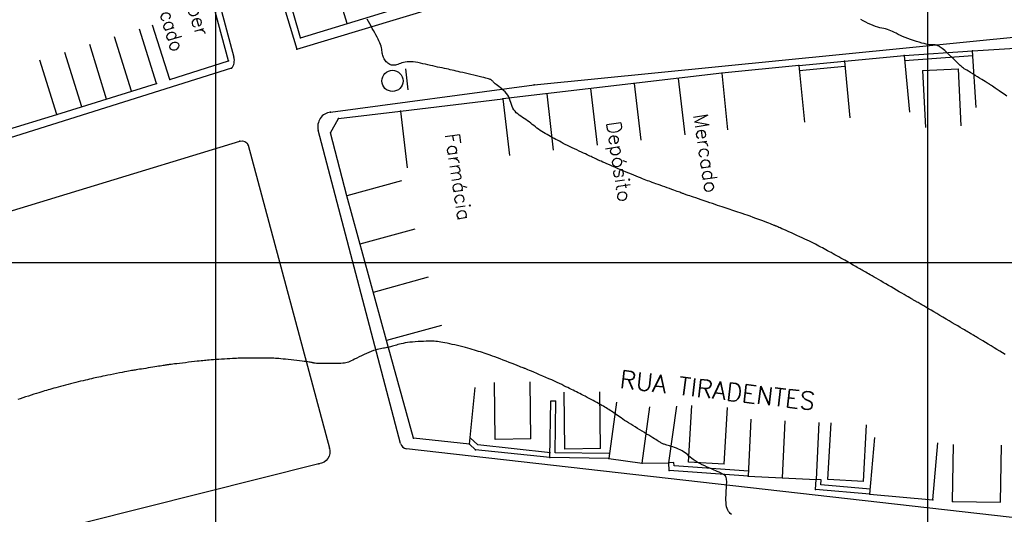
# Model space of a CAD drawing. Header units: millimetres. Extents: x 196436 to 199900, y 8705373 to 8708636.
# Tile 119 of 241: x 198072 to 198211, y 8706765 to 8706834. Entities that reach past the tile are written whole.
import ezdxf
from ezdxf.enums import TextEntityAlignment as Align

# ---------------------------------------------------------------- set-up
doc = ezdxf.new("R2010")
doc.units = ezdxf.units.MM
doc.header["$LTSCALE"] = 5
for name, color, linetype in [('$CURVAS1', 30, 'Continuous'), ('$CURVAS2', 40, 'Continuous'), ('CASA', 6, 'Continuous'), ('MALHA', 9, 'Continuous'), ('MEIO-FIO', 7, 'Continuous'), ('MURO', 9, 'Continuous'), ('PL', 23, 'Continuous'), ('TEXTO', 2, 'Continuous'), ('TXT_NRUA', 3, 'Continuous')]:
    doc.layers.add(name, color=color, linetype=linetype)
doc.styles.add('GEOSIS', font='ROMANS.SHX')

# ---------------------------------------------------------------- blocks, each defined once
blk = doc.blocks.new('C')
at = {"layer": 'CASA'}
blk.add_lwpolyline([(0, 0), (0, 8)], dxfattribs=at)
blk = doc.blocks.new('A$C52B76FAD')
at = {"layer": 'CASA'}
for points in [[(0, 8), (0, 0)], [(0, 8), (5, 8)], [(5, 8), (5, 0)]]:
    blk.add_lwpolyline(points, dxfattribs=at)
blk = doc.blocks.new('A$C4E6421C2')
at = {"layer": 'CASA', "rotation": 289.1624398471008}
blk.add_blockref('A$C52B76FAD', (0, 4.72), dxfattribs=at)
blk = doc.blocks.new('PL')
at = {"layer": 'PL'}
blk.add_line((2.01, 1.49), (2.01, -1.49), dxfattribs=at)
blk.add_circle((0, 0), 1.49, dxfattribs=at)

msp = doc.modelspace()

# ---------------------------------------------------------------- linework, layer by layer
at = {"layer": '$CURVAS1'}
msp.add_polyline3d([(198210.938, 8706787.045, 690), (198210.559, 8706787.273, 690), (198210.166, 8706787.51, 690), (198209.762, 8706787.754, 690), (198209.35, 8706788.003, 690), (198208.939, 8706788.253, 690), (198208.533, 8706788.499, 690), (198208.142, 8706788.737, 690), (198207.772, 8706788.963, 690), (198207.431, 8706789.172, 690), (198207.125, 8706789.359, 690), (198206.862, 8706789.519, 690), (198206.647, 8706789.651, 690), (198206.475, 8706789.756, 690), (198206.342, 8706789.837, 690), (198206.24, 8706789.9, 690), (198206.163, 8706789.946, 690), (198206.105, 8706789.981, 690), (198206.061, 8706790.008, 690), (198206.023, 8706790.031, 690), (198205.986, 8706790.054, 690), (198205.943, 8706790.079, 690), (198205.888, 8706790.113, 690), (198205.813, 8706790.157, 690), (198205.713, 8706790.216, 690), (198205.581, 8706790.294, 690), (198205.41, 8706790.395, 690), (198205.193, 8706790.522, 690), (198204.927, 8706790.678, 690), (198204.615, 8706790.861, 690), (198204.265, 8706791.067, 690), (198203.884, 8706791.29, 690), (198203.478, 8706791.529, 690), (198203.054, 8706791.777, 690), (198202.619, 8706792.033, 690), (198202.179, 8706792.29, 690), (198201.742, 8706792.547, 690), (198201.313, 8706792.799, 690), (198200.898, 8706793.042, 690), (198200.502, 8706793.275, 690), (198200.13, 8706793.493, 690), (198199.789, 8706793.693, 690), (198199.483, 8706793.872, 690), (198199.219, 8706794.027, 690), (198199, 8706794.156, 690), (198198.822, 8706794.26, 690), (198198.678, 8706794.344, 690), (198198.563, 8706794.411, 690), (198198.471, 8706794.465, 690), (198198.396, 8706794.509, 690), (198198.33, 8706794.547, 690), (198198.27, 8706794.583, 690), (198198.208, 8706794.619, 690), (198198.138, 8706794.659, 690), (198198.057, 8706794.706, 690), (198197.959, 8706794.764, 690), (198197.837, 8706794.834, 690), (198197.688, 8706794.921, 690), (198197.506, 8706795.027, 690), (198197.285, 8706795.156, 690), (198197.022, 8706795.309, 690), (198196.722, 8706795.484, 690), (198196.392, 8706795.676, 690), (198196.039, 8706795.882, 690), (198195.668, 8706796.098, 690), (198195.287, 8706796.32, 690), (198194.903, 8706796.544, 690), (198194.522, 8706796.766, 690), (198194.15, 8706796.982, 690), (198193.79, 8706797.192, 690), (198193.443, 8706797.393, 690), (198193.111, 8706797.586, 690), (198192.796, 8706797.769, 690), (198192.499, 8706797.94, 690), (198192.223, 8706798.1, 690), (198191.97, 8706798.248, 690), (198191.739, 8706798.381, 690), (198191.528, 8706798.503, 690), (198191.334, 8706798.616, 690), (198191.153, 8706798.72, 690), (198190.981, 8706798.819, 690), (198190.815, 8706798.914, 690), (198190.65, 8706799.008, 690), (198190.485, 8706799.103, 690), (198190.314, 8706799.199, 690), (198190.137, 8706799.3, 690), (198189.953, 8706799.404, 690), (198189.76, 8706799.513, 690), (198189.558, 8706799.627, 690), (198189.346, 8706799.747, 690), (198189.122, 8706799.874, 690), (198188.885, 8706800.008, 690), (198188.635, 8706800.15, 690), (198188.375, 8706800.299, 690), (198188.106, 8706800.452, 690), (198187.833, 8706800.607, 690), (198187.556, 8706800.764, 690), (198187.28, 8706800.92, 690), (198187.007, 8706801.073, 690), (198186.74, 8706801.222, 690), (198186.481, 8706801.365, 690), (198186.228, 8706801.502, 690), (198185.981, 8706801.636, 690), (198185.737, 8706801.766, 690), (198185.496, 8706801.895, 690), (198185.254, 8706802.022, 690), (198185.011, 8706802.149, 690), (198184.765, 8706802.277, 690), (198184.514, 8706802.406, 690), (198184.256, 8706802.539, 690), (198183.989, 8706802.675, 690), (198183.709, 8706802.815, 690), (198183.415, 8706802.96, 690), (198183.104, 8706803.111, 690), (198182.774, 8706803.269, 690), (198182.423, 8706803.434, 690), (198182.05, 8706803.607, 690), (198181.662, 8706803.784, 690), (198181.269, 8706803.962, 690), (198180.88, 8706804.137, 690), (198180.505, 8706804.305, 690), (198180.152, 8706804.462, 690), (198179.831, 8706804.604, 690), (198179.551, 8706804.728, 690), (198179.32, 8706804.831, 690), (198179.133, 8706804.914, 690), (198178.985, 8706804.98, 690), (198178.869, 8706805.032, 690), (198178.781, 8706805.071, 690), (198178.713, 8706805.101, 690), (198178.66, 8706805.124, 690), (198178.616, 8706805.143, 690), (198178.575, 8706805.16, 690), (198178.529, 8706805.179, 690), (198178.471, 8706805.202, 690), (198178.393, 8706805.232, 690), (198178.287, 8706805.272, 690), (198178.145, 8706805.325, 690), (198177.961, 8706805.395, 690), (198177.726, 8706805.484, 690), (198177.436, 8706805.594, 690), (198177.098, 8706805.721, 690), (198176.724, 8706805.862, 690), (198176.325, 8706806.012, 690), (198175.911, 8706806.166, 690), (198175.494, 8706806.32, 690), (198175.084, 8706806.469, 690), (198174.693, 8706806.609, 690), (198174.329, 8706806.737, 690), (198173.99, 8706806.854, 690), (198173.673, 8706806.96, 690), (198173.374, 8706807.059, 690), (198173.088, 8706807.152, 690), (198172.813, 8706807.242, 690), (198172.543, 8706807.329, 690), (198172.275, 8706807.417, 690), (198172.004, 8706807.507, 690), (198171.73, 8706807.599, 690), (198171.447, 8706807.694, 690), (198171.154, 8706807.794, 690), (198170.847, 8706807.899, 690), (198170.525, 8706808.009, 690), (198170.183, 8706808.126, 690), (198169.82, 8706808.25, 690), (198169.435, 8706808.38, 690), (198169.034, 8706808.516, 690), (198168.628, 8706808.653, 690), (198168.226, 8706808.789, 690), (198167.837, 8706808.92, 690), (198167.472, 8706809.043, 690), (198167.138, 8706809.155, 690), (198166.847, 8706809.254, 690), (198166.604, 8706809.337, 690), (198166.405, 8706809.405, 690), (198166.241, 8706809.461, 690), (198166.107, 8706809.508, 690), (198165.993, 8706809.548, 690), (198165.892, 8706809.584, 690), (198165.797, 8706809.619, 690), (198165.701, 8706809.655, 690), (198165.595, 8706809.694, 690), (198165.477, 8706809.737, 690), (198165.344, 8706809.786, 690), (198165.193, 8706809.842, 690), (198165.021, 8706809.905, 690), (198164.827, 8706809.976, 690), (198164.606, 8706810.056, 690), (198164.356, 8706810.146, 690), (198164.077, 8706810.246, 690), (198163.773, 8706810.355, 690), (198163.453, 8706810.47, 690), (198163.123, 8706810.588, 690), (198162.792, 8706810.707, 690), (198162.466, 8706810.824, 690), (198162.154, 8706810.936, 690), (198161.861, 8706811.041, 690), (198161.594, 8706811.138, 690), (198161.349, 8706811.227, 690), (198161.119, 8706811.312, 690), (198160.897, 8706811.394, 690), (198160.678, 8706811.477, 690), (198160.454, 8706811.562, 690), (198160.22, 8706811.652, 690), (198159.969, 8706811.749, 690), (198159.696, 8706811.856, 690), (198159.401, 8706811.972, 690), (198159.086, 8706812.097, 690), (198158.753, 8706812.23, 690), (198158.404, 8706812.372, 690), (198158.04, 8706812.521, 690), (198157.662, 8706812.677, 690), (198157.274, 8706812.84, 690), (198156.876, 8706813.008, 690), (198156.475, 8706813.18, 690), (198156.078, 8706813.351, 690), (198155.692, 8706813.519, 690), (198155.323, 8706813.681, 690), (198154.978, 8706813.832, 690), (198154.663, 8706813.971, 690), (198154.386, 8706814.093, 690), (198154.152, 8706814.197, 690), (198153.955, 8706814.284, 690), (198153.789, 8706814.358, 690), (198153.65, 8706814.421, 690), (198153.53, 8706814.476, 690), (198153.422, 8706814.525, 690), (198153.322, 8706814.572, 690), (198153.223, 8706814.62, 690), (198153.118, 8706814.671, 690), (198153.005, 8706814.727, 690), (198152.879, 8706814.788, 690), (198152.738, 8706814.857, 690), (198152.577, 8706814.934, 690), (198152.395, 8706815.021, 690), (198152.186, 8706815.12, 690), (198151.948, 8706815.231, 690), (198151.679, 8706815.356, 690), (198151.384, 8706815.492, 690), (198151.069, 8706815.637, 690), (198150.741, 8706815.789, 690), (198150.405, 8706815.946, 690), (198150.068, 8706816.105, 690), (198149.737, 8706816.264, 690), (198149.418, 8706816.42, 690), (198149.115, 8706816.573, 690), (198148.828, 8706816.721, 690), (198148.555, 8706816.866, 690), (198148.292, 8706817.007, 690), (198148.037, 8706817.146, 690), (198147.788, 8706817.284, 690), (198147.543, 8706817.42, 690), (198147.299, 8706817.555, 690), (198147.053, 8706817.69, 690), (198146.807, 8706817.826, 690), (198146.561, 8706817.963, 690), (198146.316, 8706818.103, 690), (198146.074, 8706818.246, 690), (198145.834, 8706818.393, 690), (198145.598, 8706818.544, 690), (198145.367, 8706818.702, 690), (198145.142, 8706818.865, 690), (198144.92, 8706819.033, 690), (198144.702, 8706819.204, 690), (198144.484, 8706819.377, 690), (198144.266, 8706819.55, 690), (198144.046, 8706819.722, 690), (198143.822, 8706819.89, 690), (198143.593, 8706820.053, 690), (198143.359, 8706820.212, 690), (198143.122, 8706820.367, 690), (198142.888, 8706820.523, 690), (198142.66, 8706820.683, 690), (198142.443, 8706820.85, 690), (198142.242, 8706821.029, 690), (198142.061, 8706821.221, 690), (198141.904, 8706821.432, 690), (198141.775, 8706821.663, 690), (198141.667, 8706821.91, 690), (198141.572, 8706822.17, 690), (198141.483, 8706822.437, 690), (198141.393, 8706822.708, 690), (198141.293, 8706822.977, 690), (198141.175, 8706823.24, 690), (198141.033, 8706823.493, 690), (198140.86, 8706823.732, 690), (198140.663, 8706823.955, 690), (198140.45, 8706824.163, 690), (198140.228, 8706824.357, 690), (198140.005, 8706824.535, 690), (198139.791, 8706824.697, 690), (198139.592, 8706824.845, 690), (198139.418, 8706824.977, 690), (198139.274, 8706825.094, 690), (198139.157, 8706825.197, 690), (198139.063, 8706825.287, 690), (198138.987, 8706825.366, 690), (198138.924, 8706825.435, 690), (198138.87, 8706825.495, 690), (198138.82, 8706825.547, 690), (198138.77, 8706825.593, 690), (198138.713, 8706825.635, 690), (198138.646, 8706825.674, 690), (198138.561, 8706825.711, 690), (198138.454, 8706825.75, 690), (198138.319, 8706825.792, 690), (198138.149, 8706825.84, 690), (198137.941, 8706825.894, 690), (198137.687, 8706825.957, 690), (198137.384, 8706826.03, 690), (198137.041, 8706826.113, 690), (198136.668, 8706826.201, 690), (198136.275, 8706826.294, 690), (198135.873, 8706826.389, 690), (198135.472, 8706826.483, 690), (198135.083, 8706826.574, 690), (198134.716, 8706826.661, 690), (198134.378, 8706826.741, 690), (198134.067, 8706826.814, 690), (198133.776, 8706826.883, 690), (198133.5, 8706826.947, 690), (198133.233, 8706827.009, 690), (198132.968, 8706827.069, 690), (198132.701, 8706827.128, 690), (198132.425, 8706827.188, 690), (198132.135, 8706827.249, 690), (198131.832, 8706827.312, 690), (198131.517, 8706827.378, 690), (198131.193, 8706827.445, 690), (198130.859, 8706827.515, 690), (198130.518, 8706827.588, 690), (198130.172, 8706827.664, 690), (198129.822, 8706827.743, 690), (198129.469, 8706827.825, 690), (198129.117, 8706827.907, 690), (198128.768, 8706827.985, 690), (198128.424, 8706828.055, 690), (198128.089, 8706828.115, 690), (198127.766, 8706828.16, 690), (198127.456, 8706828.188, 690), (198127.163, 8706828.194, 690), (198126.888, 8706828.176, 690), (198126.632, 8706828.138, 690), (198126.394, 8706828.084, 690), (198126.171, 8706828.021, 690), (198125.963, 8706827.952, 690), (198125.77, 8706827.883, 690), (198125.589, 8706827.819, 690), (198125.419, 8706827.765, 690), (198125.261, 8706827.724, 690), (198125.111, 8706827.699, 690), (198124.97, 8706827.689, 690), (198124.834, 8706827.695, 690), (198124.704, 8706827.717, 690), (198124.577, 8706827.755, 690), (198124.453, 8706827.81, 690), (198124.329, 8706827.882, 690), (198124.205, 8706827.972, 690), (198124.083, 8706828.076, 690), (198123.965, 8706828.194, 690), (198123.854, 8706828.324, 690), (198123.751, 8706828.463, 690), (198123.659, 8706828.61, 690), (198123.58, 8706828.762, 690), (198123.517, 8706828.918, 690), (198123.471, 8706829.076, 690), (198123.437, 8706829.238, 690), (198123.412, 8706829.404, 690), (198123.39, 8706829.577, 690), (198123.366, 8706829.759, 690), (198123.336, 8706829.95, 690), (198123.294, 8706830.154, 690), (198123.236, 8706830.37, 690), (198123.158, 8706830.601, 690), (198123.06, 8706830.847, 690), (198122.946, 8706831.105, 690), (198122.816, 8706831.376, 690), (198122.673, 8706831.657, 690), (198122.519, 8706831.949, 690), (198122.356, 8706832.251, 690), (198122.186, 8706832.56, 690), (198122.011, 8706832.876, 690), (198121.831, 8706833.197, 690), (198121.649, 8706833.518, 690), (198121.465, 8706833.837, 690), (198121.281, 8706834.151, 690)], dxfattribs=at)
at = {"layer": '$CURVAS2'}
for points in [[(198211.158, 8706823.355, 689), (198210.773, 8706823.619, 689), (198210.412, 8706823.867, 689), (198210.08, 8706824.097, 689), (198209.784, 8706824.302, 689), (198209.53, 8706824.479, 689), (198209.32, 8706824.624, 689), (198209.153, 8706824.739, 689), (198209.021, 8706824.829, 689), (198208.919, 8706824.898, 689), (198208.841, 8706824.95, 689), (198208.781, 8706824.989, 689), (198208.734, 8706825.018, 689), (198208.694, 8706825.042, 689), (198208.655, 8706825.066, 689), (198208.61, 8706825.092, 689), (198208.554, 8706825.125, 689), (198208.48, 8706825.169, 689), (198208.382, 8706825.229, 689), (198208.253, 8706825.307, 689), (198208.088, 8706825.408, 689), (198207.88, 8706825.535, 689), (198207.626, 8706825.692, 689), (198207.335, 8706825.872, 689), (198207.02, 8706826.067, 689), (198206.694, 8706826.269, 689), (198206.369, 8706826.47, 689), (198206.057, 8706826.663, 689), (198205.773, 8706826.839, 689), (198205.527, 8706826.99, 689), (198205.329, 8706827.112, 689), (198205.172, 8706827.21, 689), (198205.044, 8706827.294, 689), (198204.934, 8706827.371, 689), (198204.832, 8706827.451, 689), (198204.727, 8706827.542, 689), (198204.606, 8706827.654, 689), (198204.459, 8706827.794, 689), (198204.279, 8706827.97, 689), (198204.069, 8706828.175, 689), (198203.837, 8706828.401, 689), (198203.591, 8706828.64, 689), (198203.34, 8706828.885, 689), (198203.089, 8706829.126, 689), (198202.848, 8706829.355, 689), (198202.623, 8706829.564, 689), (198202.421, 8706829.747, 689), (198202.241, 8706829.905, 689), (198202.08, 8706830.038, 689), (198201.936, 8706830.151, 689), (198201.806, 8706830.245, 689), (198201.687, 8706830.322, 689), (198201.577, 8706830.385, 689), (198201.473, 8706830.436, 689), (198201.373, 8706830.477, 689), (198201.277, 8706830.509, 689), (198201.186, 8706830.533, 689), (198201.099, 8706830.55, 689), (198201.017, 8706830.56, 689), (198200.94, 8706830.565, 689), (198200.869, 8706830.566, 689), (198200.803, 8706830.562, 689), (198200.743, 8706830.556, 689), (198200.681, 8706830.549, 689), (198200.609, 8706830.545, 689), (198200.52, 8706830.546, 689), (198200.406, 8706830.556, 689), (198200.259, 8706830.576, 689), (198200.072, 8706830.61, 689), (198199.835, 8706830.661, 689), (198199.545, 8706830.73, 689), (198199.21, 8706830.816, 689), (198198.841, 8706830.917, 689), (198198.448, 8706831.032, 689), (198198.042, 8706831.158, 689), (198197.636, 8706831.293, 689), (198197.238, 8706831.435, 689), (198196.862, 8706831.582, 689), (198196.515, 8706831.733, 689), (198196.195, 8706831.883, 689), (198195.898, 8706832.031, 689), (198195.62, 8706832.175, 689), (198195.357, 8706832.31, 689), (198195.105, 8706832.435, 689), (198194.86, 8706832.546, 689), (198194.616, 8706832.642, 689), (198194.371, 8706832.72, 689), (198194.122, 8706832.786, 689), (198193.865, 8706832.845, 689), (198193.6, 8706832.904, 689), (198193.323, 8706832.968, 689), (198193.031, 8706833.043, 689), (198192.723, 8706833.136, 689), (198192.397, 8706833.252, 689), (198192.05, 8706833.396, 689), (198191.691, 8706833.562, 689), (198191.327, 8706833.744, 689), (198190.967, 8706833.936, 689), (198190.62, 8706834.13, 689)], [(198172.452, 8706764.587, 691), (198172.307, 8706764.703, 691), (198172.171, 8706764.839, 691), (198172.047, 8706764.999, 691), (198171.94, 8706765.189, 691), (198171.852, 8706765.413, 691), (198171.786, 8706765.674, 691), (198171.74, 8706765.967, 691), (198171.712, 8706766.283, 691), (198171.699, 8706766.615, 691), (198171.698, 8706766.956, 691), (198171.706, 8706767.299, 691), (198171.721, 8706767.634, 691), (198171.739, 8706767.956, 691), (198171.758, 8706768.258, 691), (198171.776, 8706768.538, 691), (198171.79, 8706768.796, 691), (198171.798, 8706769.032, 691), (198171.798, 8706769.246, 691), (198171.789, 8706769.439, 691), (198171.767, 8706769.609, 691), (198171.73, 8706769.757, 691), (198171.678, 8706769.884, 691), (198171.613, 8706769.99, 691), (198171.536, 8706770.079, 691), (198171.452, 8706770.153, 691), (198171.362, 8706770.215, 691), (198171.27, 8706770.267, 691), (198171.178, 8706770.312, 691), (198171.09, 8706770.351, 691), (198171.007, 8706770.388, 691), (198170.922, 8706770.425, 691), (198170.831, 8706770.465, 691), (198170.724, 8706770.512, 691), (198170.596, 8706770.568, 691), (198170.44, 8706770.636, 691), (198170.249, 8706770.719, 691), (198170.015, 8706770.82, 691), (198169.735, 8706770.941, 691), (198169.418, 8706771.08, 691), (198169.075, 8706771.233, 691), (198168.717, 8706771.398, 691), (198168.356, 8706771.572, 691), (198168.004, 8706771.751, 691), (198167.672, 8706771.932, 691), (198167.372, 8706772.112, 691), (198167.111, 8706772.288, 691), (198166.885, 8706772.461, 691), (198166.684, 8706772.628, 691), (198166.5, 8706772.791, 691), (198166.323, 8706772.949, 691), (198166.146, 8706773.101, 691), (198165.959, 8706773.247, 691), (198165.753, 8706773.388, 691), (198165.523, 8706773.522, 691), (198165.272, 8706773.649, 691), (198165.009, 8706773.769, 691), (198164.739, 8706773.88, 691), (198164.472, 8706773.982, 691), (198164.214, 8706774.074, 691), (198163.971, 8706774.156, 691), (198163.753, 8706774.227, 691), (198163.563, 8706774.286, 691), (198163.401, 8706774.335, 691), (198163.26, 8706774.377, 691), (198163.138, 8706774.414, 691), (198163.031, 8706774.449, 691), (198162.933, 8706774.482, 691), (198162.841, 8706774.518, 691), (198162.751, 8706774.558, 691), (198162.658, 8706774.604, 691), (198162.559, 8706774.659, 691), (198162.451, 8706774.722, 691), (198162.33, 8706774.796, 691), (198162.192, 8706774.882, 691), (198162.033, 8706774.981, 691), (198161.851, 8706775.095, 691), (198161.641, 8706775.224, 691), (198161.402, 8706775.371, 691), (198161.137, 8706775.532, 691), (198160.849, 8706775.706, 691), (198160.545, 8706775.889, 691), (198160.228, 8706776.081, 691), (198159.904, 8706776.277, 691), (198159.576, 8706776.477, 691), (198159.25, 8706776.676, 691), (198158.929, 8706776.875, 691), (198158.616, 8706777.07, 691), (198158.311, 8706777.262, 691), (198158.016, 8706777.449, 691), (198157.733, 8706777.632, 691), (198157.462, 8706777.808, 691), (198157.206, 8706777.978, 691), (198156.965, 8706778.141, 691), (198156.74, 8706778.295, 691), (198156.529, 8706778.442, 691), (198156.33, 8706778.583, 691), (198156.14, 8706778.717, 691), (198155.958, 8706778.846, 691), (198155.78, 8706778.97, 691), (198155.604, 8706779.09, 691), (198155.429, 8706779.207, 691), (198155.25, 8706779.321, 691), (198155.068, 8706779.434, 691), (198154.88, 8706779.547, 691), (198154.685, 8706779.662, 691), (198154.482, 8706779.778, 691), (198154.269, 8706779.899, 691), (198154.044, 8706780.025, 691), (198153.806, 8706780.157, 691), (198153.555, 8706780.297, 691), (198153.293, 8706780.442, 691), (198153.023, 8706780.591, 691), (198152.747, 8706780.741, 691), (198152.47, 8706780.892, 691), (198152.195, 8706781.04, 691), (198151.924, 8706781.183, 691), (198151.66, 8706781.321, 691), (198151.407, 8706781.451, 691), (198151.162, 8706781.575, 691), (198150.923, 8706781.693, 691), (198150.687, 8706781.809, 691), (198150.453, 8706781.924, 691), (198150.216, 8706782.039, 691), (198149.976, 8706782.156, 691), (198149.73, 8706782.277, 691), (198149.474, 8706782.404, 691), (198149.207, 8706782.536, 691), (198148.926, 8706782.675, 691), (198148.629, 8706782.821, 691), (198148.313, 8706782.973, 691), (198147.976, 8706783.134, 691), (198147.615, 8706783.301, 691), (198147.228, 8706783.477, 691), (198146.815, 8706783.661, 691), (198146.384, 8706783.849, 691), (198145.949, 8706784.037, 691), (198145.519, 8706784.219, 691), (198145.107, 8706784.393, 691), (198144.725, 8706784.553, 691), (198144.383, 8706784.696, 691), (198144.094, 8706784.816, 691), (198143.866, 8706784.911, 691), (198143.694, 8706784.982, 691), (198143.57, 8706785.034, 691), (198143.486, 8706785.069, 691), (198143.434, 8706785.09, 691), (198143.406, 8706785.102, 691), (198143.393, 8706785.107, 691), (198143.389, 8706785.109, 691), (198143.384, 8706785.111, 691), (198143.37, 8706785.116, 691), (198143.341, 8706785.128, 691), (198143.287, 8706785.149, 691), (198143.2, 8706785.182, 691), (198143.074, 8706785.232, 691), (198142.9, 8706785.3, 691), (198142.669, 8706785.391, 691), (198142.378, 8706785.505, 691), (198142.035, 8706785.64, 691), (198141.652, 8706785.789, 691), (198141.243, 8706785.949, 691), (198140.818, 8706786.114, 691), (198140.391, 8706786.278, 691), (198139.975, 8706786.438, 691), (198139.58, 8706786.587, 691), (198139.217, 8706786.723, 691), (198138.883, 8706786.845, 691), (198138.574, 8706786.955, 691), (198138.283, 8706787.057, 691), (198138.006, 8706787.152, 691), (198137.738, 8706787.241, 691), (198137.472, 8706787.327, 691), (198137.205, 8706787.412, 691), (198136.931, 8706787.498, 691), (198136.649, 8706787.584, 691), (198136.358, 8706787.672, 691), (198136.057, 8706787.76, 691), (198135.744, 8706787.849, 691), (198135.421, 8706787.939, 691), (198135.084, 8706788.03, 691), (198134.734, 8706788.122, 691), (198134.37, 8706788.214, 691), (198133.998, 8706788.306, 691), (198133.622, 8706788.395, 691), (198133.25, 8706788.481, 691), (198132.887, 8706788.563, 691), (198132.538, 8706788.637, 691), (198132.21, 8706788.704, 691), (198131.908, 8706788.762, 691), (198131.636, 8706788.809, 691), (198131.387, 8706788.846, 691), (198131.153, 8706788.874, 691), (198130.925, 8706788.895, 691), (198130.694, 8706788.908, 691), (198130.452, 8706788.915, 691), (198130.189, 8706788.916, 691), (198129.897, 8706788.914, 691), (198129.57, 8706788.908, 691), (198129.213, 8706788.897, 691), (198128.836, 8706788.883, 691), (198128.447, 8706788.864, 691), (198128.055, 8706788.839, 691), (198127.669, 8706788.809, 691), (198127.296, 8706788.773, 691), (198126.947, 8706788.73, 691), (198126.627, 8706788.68, 691), (198126.335, 8706788.625, 691), (198126.07, 8706788.567, 691), (198125.828, 8706788.505, 691), (198125.606, 8706788.443, 691), (198125.401, 8706788.382, 691), (198125.212, 8706788.323, 691), (198125.034, 8706788.267, 691), (198124.865, 8706788.217, 691), (198124.703, 8706788.171, 691), (198124.546, 8706788.13, 691), (198124.391, 8706788.092, 691), (198124.235, 8706788.057, 691), (198124.077, 8706788.024, 691), (198123.914, 8706787.993, 691), (198123.745, 8706787.964, 691), (198123.565, 8706787.934, 691), (198123.374, 8706787.902, 691), (198123.17, 8706787.864, 691), (198122.95, 8706787.818, 691), (198122.712, 8706787.761, 691), (198122.455, 8706787.689, 691), (198122.176, 8706787.6, 691), (198121.874, 8706787.491, 691), (198121.547, 8706787.36, 691), (198121.204, 8706787.211, 691), (198120.852, 8706787.051, 691), (198120.5, 8706786.884, 691), (198120.156, 8706786.717, 691), (198119.83, 8706786.555, 691), (198119.53, 8706786.404, 691), (198119.265, 8706786.269, 691), (198119.039, 8706786.156, 691), (198118.844, 8706786.062, 691), (198118.666, 8706785.987, 691), (198118.494, 8706785.927, 691), (198118.314, 8706785.881, 691), (198118.114, 8706785.846, 691), (198117.882, 8706785.821, 691), (198117.603, 8706785.802, 691), (198117.271, 8706785.789, 691), (198116.897, 8706785.78, 691), (198116.494, 8706785.775, 691), (198116.079, 8706785.774, 691), (198115.668, 8706785.775, 691), (198115.274, 8706785.779, 691), (198114.914, 8706785.785, 691), (198114.603, 8706785.793, 691), (198114.352, 8706785.802, 691), (198114.157, 8706785.813, 691), (198114.007, 8706785.824, 691), (198113.894, 8706785.837, 691), (198113.81, 8706785.85, 691), (198113.745, 8706785.864, 691), (198113.689, 8706785.879, 691), (198113.635, 8706785.895, 691), (198113.573, 8706785.912, 691), (198113.498, 8706785.93, 691), (198113.404, 8706785.95, 691), (198113.286, 8706785.972, 691), (198113.138, 8706785.997, 691), (198112.955, 8706786.024, 691), (198112.731, 8706786.056, 691), (198112.462, 8706786.091, 691), (198112.144, 8706786.131, 691), (198111.786, 8706786.174, 691), (198111.401, 8706786.219, 691), (198111, 8706786.264, 691), (198110.595, 8706786.309, 691), (198110.197, 8706786.351, 691), (198109.819, 8706786.391, 691), (198109.472, 8706786.425, 691), (198109.164, 8706786.454, 691), (198108.889, 8706786.478, 691), (198108.637, 8706786.497, 691), (198108.396, 8706786.512, 691), (198108.158, 8706786.523, 691), (198107.912, 8706786.532, 691), (198107.647, 8706786.539, 691), (198107.354, 8706786.544, 691), (198107.026, 8706786.548, 691), (198106.668, 8706786.551, 691), (198106.291, 8706786.554, 691), (198105.904, 8706786.556, 691), (198105.517, 8706786.557, 691), (198105.14, 8706786.557, 691), (198104.782, 8706786.556, 691), (198104.454, 8706786.554, 691), (198104.161, 8706786.551, 691), (198103.897, 8706786.547, 691), (198103.651, 8706786.542, 691), (198103.414, 8706786.535, 691), (198103.175, 8706786.526, 691), (198102.925, 8706786.514, 691), (198102.654, 8706786.5, 691), (198102.35, 8706786.482, 691), (198102.008, 8706786.462, 691), (198101.636, 8706786.439, 691), (198101.244, 8706786.414, 691), (198100.843, 8706786.388, 691), (198100.445, 8706786.362, 691), (198100.062, 8706786.336, 691), (198099.703, 8706786.311, 691), (198099.38, 8706786.289, 691), (198099.1, 8706786.268, 691), (198098.855, 8706786.249, 691), (198098.631, 8706786.23, 691), (198098.417, 8706786.21, 691), (198098.198, 8706786.188, 691), (198097.963, 8706786.163, 691), (198097.698, 8706786.133, 691), (198097.391, 8706786.098, 691), (198097.033, 8706786.057, 691), (198096.635, 8706786.01, 691), (198096.212, 8706785.96, 691), (198095.779, 8706785.909, 691), (198095.351, 8706785.859, 691), (198094.942, 8706785.81, 691), (198094.568, 8706785.766, 691), (198094.244, 8706785.727, 691), (198093.981, 8706785.695, 691), (198093.771, 8706785.669, 691), (198093.605, 8706785.648, 691), (198093.472, 8706785.631, 691), (198093.361, 8706785.615, 691), (198093.263, 8706785.6, 691), (198093.165, 8706785.585, 691), (198093.059, 8706785.568, 691), (198092.934, 8706785.548, 691), (198092.789, 8706785.524, 691), (198092.624, 8706785.497, 691), (198092.437, 8706785.467, 691), (198092.228, 8706785.433, 691), (198091.997, 8706785.396, 691), (198091.743, 8706785.355, 691), (198091.465, 8706785.311, 691), (198091.165, 8706785.264, 691), (198090.85, 8706785.215, 691), (198090.526, 8706785.164, 691), (198090.202, 8706785.114, 691), (198089.886, 8706785.065, 691), (198089.586, 8706785.018, 691), (198089.31, 8706784.975, 691), (198089.066, 8706784.937, 691), (198088.858, 8706784.904, 691), (198088.678, 8706784.876, 691), (198088.514, 8706784.849, 691), (198088.355, 8706784.821, 691), (198088.188, 8706784.791, 691), (198088.002, 8706784.757, 691), (198087.786, 8706784.716, 691), (198087.526, 8706784.666, 691), (198087.217, 8706784.605, 691), (198086.864, 8706784.536, 691), (198086.48, 8706784.461, 691), (198086.077, 8706784.381, 691), (198085.665, 8706784.299, 691), (198085.257, 8706784.218, 691), (198084.864, 8706784.139, 691), (198084.498, 8706784.065, 691), (198084.167, 8706783.998, 691), (198083.867, 8706783.936, 691), (198083.59, 8706783.878, 691), (198083.33, 8706783.822, 691), (198083.078, 8706783.767, 691), (198082.827, 8706783.711, 691), (198082.57, 8706783.652, 691), (198082.3, 8706783.59, 691), (198082.01, 8706783.522, 691), (198081.703, 8706783.449, 691), (198081.379, 8706783.371, 691), (198081.043, 8706783.29, 691), (198080.697, 8706783.205, 691), (198080.344, 8706783.117, 691), (198079.986, 8706783.027, 691), (198079.627, 8706782.936, 691), (198079.268, 8706782.844, 691), (198078.913, 8706782.752, 691), (198078.563, 8706782.66, 691), (198078.222, 8706782.569, 691), (198077.891, 8706782.481, 691), (198077.573, 8706782.395, 691), (198077.271, 8706782.312, 691), (198076.987, 8706782.234, 691), (198076.722, 8706782.16, 691), (198076.47, 8706782.089, 691), (198076.224, 8706782.018, 691), (198075.977, 8706781.946, 691), (198075.722, 8706781.869, 691), (198075.451, 8706781.786, 691), (198075.157, 8706781.694, 691), (198074.834, 8706781.591, 691), (198074.477, 8706781.476, 691), (198074.095, 8706781.352, 691), (198073.699, 8706781.222, 691), (198073.3, 8706781.091, 691), (198072.91, 8706780.963, 691), (198072.541, 8706780.841, 691), (198072.204, 8706780.73, 691)]]:
    msp.add_polyline3d(points, dxfattribs=at)
at = {"layer": 'CASA'}
for points in [[(198111.921, 8706831.556), (198106.824, 8706849.353)], [(198101.833, 8706828.324), (198097.463, 8706844.447)], [(198111.921, 8706831.556), (198144.808, 8706841.609)], [(198093.55, 8706825.693), (198091.128, 8706833.318)], [(198206.334, 8706829.737), (198240.194, 8706831.805)], [(198093.55, 8706825.693), (198101.833, 8706828.324)], [(198188.336, 8706828.25), (198196.714, 8706829.052)], [(198188.336, 8706828.25), (198189.098, 8706820.286)], [(198196.714, 8706829.052), (198197.477, 8706821.088)], [(198171.12, 8706826.569), (198140.363, 8706822.971)], [(198181.925, 8706827.638), (198171.12, 8706826.569)], [(198171.12, 8706826.569), (198171.908, 8706818.607)], [(198181.925, 8706827.638), (198182.713, 8706819.677)], [(198077.687, 8706820.778), (198091.681, 8706825.118)], [(198125.992, 8706821.226), (198140.363, 8706822.971)], [(198117.25, 8706820.214), (198125.992, 8706821.226)], [(198125.992, 8706821.226), (198126.911, 8706813.279)], [(198055.603, 8706814.037), (198077.687, 8706820.778)], [(198118.418, 8706809.328), (198116.15, 8706818.203), (198117.25, 8706820.214)], [(198124.017, 8706789.013), (198118.418, 8706809.328)], [(198127.779, 8706775.288), (198124.017, 8706789.013)], [(198135.665, 8706774.474), (198136.486, 8706782.432)], [(198156.332, 8706780.36), (198155.233, 8706772.436)], [(198159.914, 8706771.787), (198161.013, 8706779.711)], [(198163.675, 8706771.854), (198164.774, 8706779.778)], [(198175.206, 8706777.967), (198174.811, 8706769.977)], [(198179.977, 8706777.732), (198179.582, 8706769.741)], [(198184.747, 8706777.496), (198184.352, 8706769.506)], [(198135.665, 8706774.474), (198127.779, 8706775.288)], [(198191.897, 8706767.446), (198192.603, 8706775.415)], [(198200.771, 8706766.66), (198201.476, 8706774.629)], [(198203.518, 8706766.42), (198203.661, 8706774.419)], [(198210.246, 8706766.299), (198210.389, 8706774.298)], [(198155.233, 8706772.436), (198159.914, 8706771.787)], [(198159.914, 8706771.787), (198163.675, 8706771.854)], [(198174.811, 8706769.977), (198184.352, 8706769.506)], [(198191.897, 8706767.446), (198200.771, 8706766.66)], [(198203.518, 8706766.42), (198210.246, 8706766.299)]]:
    msp.add_lwpolyline(points, dxfattribs=at)
for p in [(198111.922, 8706831.557, 690.4), (198206.335, 8706829.738, 688.888), (198101.834, 8706828.326, 690.509), (198188.337, 8706828.251, 689.313), (198196.715, 8706829.053, 689.257), (198171.121, 8706826.569, 689.467), (198181.926, 8706827.639, 689.378), (198091.682, 8706825.12, 690.43), (198093.551, 8706825.695, 690.519), (198140.364, 8706822.972, 690.108), (198125.993, 8706821.227, 690.36), (198077.688, 8706820.779, 690.596), (198117.251, 8706820.216, 690.509), (198116.151, 8706818.205, 690.533), (198118.419, 8706809.33, 690.584), (198124.018, 8706789.014, 690.97), (198127.781, 8706775.289, 691.496), (198135.667, 8706774.475, 691.493), (198155.235, 8706772.437, 691.134), (198159.916, 8706771.788, 691.102), (198163.677, 8706771.855, 691.076), (198174.812, 8706769.978, 690.973), (198184.354, 8706769.507, 690.943), (198191.899, 8706767.447, 690.83), (198200.772, 8706766.661, 690.761), (198203.519, 8706766.422, 690.518)]:
    msp.add_point(p, dxfattribs=at)
at = {"layer": 'MALHA'}
for p, q in [((198100, 8708635.599), (198100, 8705384.785)), ((198100, 8708635.599), (198100, 8705384.785)), ((198200, 8708635.599), (198200, 8705384.785)), ((198200, 8708635.599), (198200, 8705384.785)), ((196441.61, 8706800), (199000, 8706800)), ((196441.61, 8706800), (199000, 8706800))]:
    msp.add_line(p, q, dxfattribs=at)
at = {"layer": 'MEIO-FIO'}
for p, q in [((198091.181, 8706870.761), (198102.578, 8706828.825)), ((198102.797, 8706858.149), (198111.409, 8706829.964)), ((198111.409, 8706829.964), (198155.887, 8706843.372)), ((198144.752, 8706824.945), (198266.971, 8706837.131)), ((198102.224, 8706827.271), (198005.154, 8706796.703)), ((198116.157, 8706821.113), (198144.752, 8706824.945)), ((198125.978, 8706774.561), (198114.424, 8706818.562)), ((198264.8, 8706758.139), (198126.83, 8706773.825))]:
    msp.add_line(p, q, dxfattribs=at)
msp.add_lwpolyline([(198060.37, 8706803.933), (198103.402, 8706817.019, -0.3781458), (198104.584, 8706816.48), (198116.011, 8706773.906, -0.4544883), (198114.518, 8706771.681), (198073.334, 8706761.367, -0.4130541), (198070.484, 8706763.068), (198059.339, 8706802.621, -0.5083538), (198060.37, 8706803.933, -0.0536856)], format="xyb", dxfattribs=at)
for centre, radius, start, end in [((198100.943, 8706828.381), 1.695, 319.1124, 15.20477), ((198100.943, 8706828.381), 1.695, 319.1124, 15.20477), ((198116.394, 8706819.087), 2.039, 96.65922, 194.93105), ((198126.944, 8706774.818), 1, 194.93105, 263.44234)]:
    msp.add_arc(centre, radius, start, end, dxfattribs=at)
for p in [(198111.41, 8706829.966, 690.13), (198102.579, 8706828.826, 690.32), (198102.225, 8706827.272, 690.333), (198144.753, 8706824.945, 689.677), (198116.158, 8706821.114, 690.207), (198114.425, 8706818.563, 690.267), (198103.403, 8706817.02, 690.534), (198104.585, 8706816.482, 690.559), (198116.012, 8706773.907, 691.286), (198126.292, 8706774.063, 691.165), (198114.519, 8706771.682, 691.332)]:
    msp.add_point(p, dxfattribs=at)
at = {"layer": 'MURO'}
for p, q in [((198196.714, 8706829.052), (198206.334, 8706829.737)), ((198181.925, 8706827.638), (198188.336, 8706828.25)), ((198196.764, 8706828.353), (198206.384, 8706829.039)), ((198181.992, 8706826.941), (198188.402, 8706827.553)), ((198146.968, 8706772.57), (198147.098, 8706780.569)), ((198147.68, 8706773.258), (198147.798, 8706780.557)), ((198136.831, 8706774.356), (198135.755, 8706775.341)), ((198136.529, 8706773.685), (198135.665, 8706774.474)), ((198147.043, 8706773.266), (198136.831, 8706774.356)), ((198146.968, 8706772.57), (198136.529, 8706773.685)), ((198155.233, 8706772.436), (198146.968, 8706772.57)), ((198155.244, 8706773.136), (198147.68, 8706773.258)), ((198163.734, 8706770.766), (198163.675, 8706771.854)), ((198164.399, 8706771.421), (198164.374, 8706771.892)), ((198174.861, 8706770.675), (198164.399, 8706771.421)), ((198174.811, 8706769.977), (198163.734, 8706770.766)), ((198184.278, 8706768.093), (198184.352, 8706769.506)), ((198185.013, 8706768.734), (198185.051, 8706769.469)), ((198191.957, 8706768.144), (198185.013, 8706768.734)), ((198191.897, 8706767.446), (198184.278, 8706768.093))]:
    msp.add_line(p, q, dxfattribs=at)
for points in [[(198147.098, 8706780.569), (198147.798, 8706780.557)], [(198164.374, 8706771.892), (198163.675, 8706771.854)], [(198185.051, 8706769.469), (198184.352, 8706769.506)]]:
    msp.add_lwpolyline(points, dxfattribs=at)
for p in [(198136.53, 8706773.686, 691.497), (198146.97, 8706772.571, 691.478), (198163.735, 8706770.768, 691.076), (198184.28, 8706768.095, 690.915)]:
    msp.add_point(p, dxfattribs=at)

# ---------------------------------------------------------------- block references
at = {"layer": 'CASA'}
for name, p, rotation in [('C', (198118.499, 8706833.566), 16.99809092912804), ('C', (198091.681, 8706825.118), 17.23051329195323), ('C', (198088.183, 8706824.033), 17.23051329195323), ('C', (198081.185, 8706821.863), 17.23051329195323), ('C', (198084.684, 8706822.948), 17.23051329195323), ('C', (198206.822, 8706821.752), 3.495478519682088), ('C', (198077.687, 8706820.778), 17.23051329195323), ('A$C4E6421C2', (198204.235, 8706817.622), 73.68139812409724), ('C', (198158.817, 8706825.129), 186.6715140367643), ('C', (198164.969, 8706825.849), 186.6715140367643), ('C', (198146.514, 8706823.69), 186.6715140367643), ('C', (198152.666, 8706824.41), 186.6715140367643), ('C', (198140.363, 8706822.971), 186.6715140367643), ('C', (198126.13, 8706811.454), 105.4084267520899), ('C', (198127.996, 8706804.682), 105.4084267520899), ('C', (198129.863, 8706797.911), 105.4084267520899), ('C', (198131.729, 8706791.139), 105.4084267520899), ('A$C4E6421C2', (198139.705, 8706784.694), 251.5520822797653), ('A$C4E6421C2', (198149.487, 8706783.328), 251.5520822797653), ('A$C4E6421C2', (198167.528, 8706781.424), 247.6309581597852), ('A$C4E6421C2', (198187.08, 8706778.989), 247.6309581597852)]:
    msp.add_blockref(name, p, dxfattribs=dict(at, rotation=rotation))
at = {"layer": 'PL', "rotation": 6.320764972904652}
msp.add_blockref('PL', (198124.848, 8706825.496), dxfattribs=at)

# ---------------------------------------------------------------- texts
at = {"layer": 'TEXTO', "style": 'GEOSIS', "width": 0.9}
msp.add_text('Mercado', height=2, rotation=286.57228, dxfattribs=at).set_placement((198091.775, 8706834.108), align=Align.BOTTOM_CENTER)
at = {"layer": 'TEXTO', "style": 'GEOSIS'}
for s, rotation, p in [('Super', 286.57228, (198095.584, 8706835.177)), ('Depósito', 278.48272, (198155.14, 8706813.937)), ('Mercado', 278.48272, (198167.336, 8706815.102)), ('Farmácia', 278.48272, (198132.531, 8706811.766))]:
    msp.add_text(s, height=2, rotation=rotation, dxfattribs=at).set_placement(p, align=Align.BOTTOM_CENTER)
at = {"layer": 'TXT_NRUA', "style": 'GEOSIS'}
msp.add_text('RUA TIRADENTES', height=2.5, rotation=353.45053, dxfattribs=at).set_placement((198156.617, 8706781.622), align=Align.BOTTOM_LEFT)

doc.saveas('drawing.dxf')
